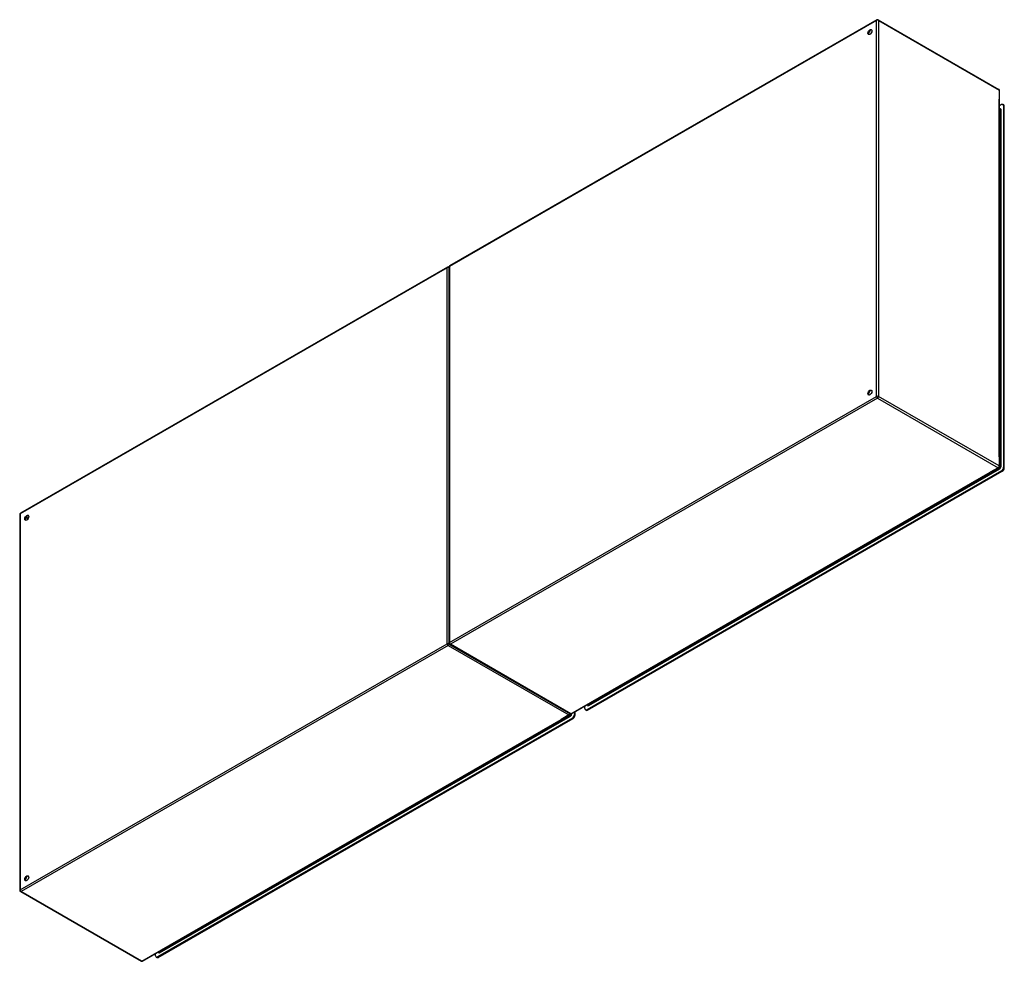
# Model space of a CAD drawing. Header units: inches. Extents: x 361.1 to 429.3, y 136.5 to 201.6.
import ezdxf

# ---------------------------------------------------------------- set-up
doc = ezdxf.new("R2010")
doc.units = ezdxf.units.IN
doc.header["$MEASUREMENT"] = 0
doc.layers.add('Visible Edges(ANSI)', color=7, linetype='Continuous', lineweight=25)
doc.layers.add('Visible Tangent Edges(ANSI)', color=7, linetype='Continuous', lineweight=25)

msp = doc.modelspace()

# ---------------------------------------------------------------- linework, layer by layer
at = {"layer": 'Visible Edges(ANSI)'}
for p, q in [((420.45, 201.619), (390.891, 184.597)), ((420.549, 201.619), (428.894, 196.813)), ((428.943, 170.728), (428.943, 196.727)), ((429.083, 195.756), (428.943, 195.675)), ((429.229, 195.738), (429.181, 195.765)), ((429.222, 195.675), (429.222, 170.672)), ((429.27, 170.645), (429.27, 195.647)), ((428.943, 195.482), (428.977, 195.462)), ((390.751, 184.517), (361.193, 167.495)), ((390.842, 184.511), (390.842, 158.512)), ((399.335, 153.62), (428.894, 170.642)), ((429.083, 170.431), (400.387, 153.906)), ((400.435, 153.878), (429.131, 170.403)), ((361.143, 167.409), (361.143, 141.41)), ((390.891, 158.426), (399.237, 153.62)), ((400.248, 153.987), (400.248, 154.146)), ((400.417, 154.243), (400.449, 154.225)), ((369.637, 136.518), (399.195, 153.54)), ((399.385, 153.329), (370.688, 136.804)), ((370.736, 136.776), (399.433, 153.301)), ((399.524, 153.729), (399.524, 153.57)), ((399.572, 153.542), (399.572, 153.756)), ((400.337, 153.869), (400.289, 153.896)), ((361.193, 141.324), (369.538, 136.518)), ((370.549, 136.885), (370.549, 137.043)), ((370.718, 137.141), (370.75, 137.122)), ((370.638, 136.766), (370.59, 136.794))]:
    msp.add_line(p, q, dxfattribs=at)
for centre, start, end in [((420.499, 201.533), 60.06401, 119.93599), ((428.844, 196.727), 0, 60.06401), ((390.801, 184.431), 65.25253, 119.93599), ((390.941, 184.511), 119.93599, 180), ((428.844, 170.728), 299.93599, 0), ((361.242, 167.409), 119.93599, 180), ((390.941, 158.512), 180, 240.06401), ((399.146, 153.625), 299.93599, 354.61946), ((399.286, 153.706), 240.06401, 299.93599), ((361.242, 141.41), 180, 240.06401), ((369.587, 136.604), 240.06401, 299.93599)]:
    msp.add_arc(centre, 0.099, start, end, dxfattribs=at)
for centre, major_axis in [((419.969, 200.776), (-0.097, -0.169)), ((419.969, 175.841), (-0.097, -0.169)), ((361.633, 167.182), (0.097, 0.169)), ((361.633, 142.247), (0.097, 0.169))]:
    msp.add_ellipse(centre, major_axis=major_axis, ratio=0.578093, dxfattribs=at)
for centre, major_axis, start_param, end_param in [((420.017, 200.748), (0.097, 0.169), 0.24866, 2.892933), ((429.083, 195.595), (0.098, 0.171), 5.495853, 7.06665), ((429.131, 195.567), (0.098, 0.171), 5.495853, 6.283185), ((420.017, 175.813), (0.097, 0.169), 0.24866, 2.892933), ((429.083, 170.592), (-0.098, -0.171), 0.783464, 2.354261), ((429.131, 170.564), (0.098, 0.171), 3.925057, 5.495853), ((361.681, 167.155), (0.097, 0.169), 0.24866, 2.892933), ((400.387, 154.067), (-0.098, -0.171), 5.495853, 7.06665), ((399.385, 153.49), (-0.098, -0.171), 0.783464, 2.354261), ((399.433, 153.462), (0.098, 0.171), 3.925057, 5.495853), ((400.435, 154.039), (-0.098, -0.171), 0, 0.783464), ((361.681, 142.219), (0.097, 0.169), 0.24866, 2.892933), ((370.688, 136.965), (-0.098, -0.171), 5.495853, 7.06665), ((370.736, 136.937), (-0.098, -0.171), 0, 0.783464)]:
    msp.add_ellipse(centre, major_axis=major_axis, ratio=0.578093, start_param=start_param, end_param=end_param, dxfattribs=at)
at = {"layer": 'Visible Tangent Edges(ANSI)'}
for p, q in [((420.429, 201.573), (390.871, 184.552)), ((420.429, 175.574), (420.429, 201.573)), ((420.569, 201.573), (428.914, 196.768)), ((420.569, 201.573), (420.569, 175.574)), ((428.914, 196.768), (428.914, 196.134)), ((428.914, 171.402), (428.914, 196.134)), ((429.222, 195.675), (429.27, 195.647)), ((428.943, 195.448), (428.998, 195.417)), ((428.998, 195.417), (428.998, 170.722)), ((429.042, 170.722), (429.042, 195.417)), ((390.731, 184.471), (361.172, 167.449)), ((390.731, 158.471), (390.731, 184.471)), ((390.871, 184.552), (390.871, 158.552)), ((390.871, 158.552), (420.429, 175.574)), ((420.499, 175.452), (390.941, 158.431)), ((420.499, 175.452), (428.844, 170.647)), ((428.914, 170.768), (420.569, 175.574)), ((428.914, 171.402), (428.914, 170.768)), ((399.286, 153.625), (428.302, 170.334)), ((400.52, 154.192), (428.95, 170.563)), ((400.57, 154.271), (428.857, 170.56)), ((428.844, 170.647), (428.302, 170.334)), ((428.928, 170.601), (428.857, 170.56)), ((428.876, 170.631), (428.928, 170.601)), ((428.998, 170.722), (428.943, 170.754)), ((429.083, 170.431), (429.131, 170.403)), ((429.27, 170.645), (429.222, 170.672)), ((361.172, 167.449), (361.172, 141.45)), ((361.72, 167.109), (361.573, 167.193)), ((361.741, 167.147), (361.596, 167.231)), ((361.172, 141.45), (390.731, 158.471)), ((390.801, 158.35), (361.242, 141.329)), ((390.801, 158.35), (399.146, 153.544)), ((399.286, 153.625), (390.941, 158.431)), ((400.498, 154.23), (400.446, 154.26)), ((400.57, 154.271), (400.498, 154.23)), ((370.822, 137.089), (399.251, 153.461)), ((370.871, 137.168), (399.158, 153.458)), ((399.146, 153.544), (398.604, 153.232)), ((399.229, 153.499), (399.158, 153.458)), ((399.177, 153.529), (399.229, 153.499)), ((399.343, 153.62), (399.343, 153.625)), ((399.385, 153.329), (399.433, 153.301)), ((399.572, 153.542), (399.524, 153.57)), ((400.435, 153.878), (400.387, 153.906)), ((369.587, 136.523), (398.604, 153.232)), ((369.587, 136.523), (361.242, 141.329)), ((370.8, 137.127), (370.747, 137.157)), ((370.871, 137.168), (370.8, 137.127)), ((370.736, 136.776), (370.688, 136.804))]:
    msp.add_line(p, q, dxfattribs=at)
for centre, major_axis, ratio, start_param, end_param in [((420.499, 201.533), (-0.0494, 0.0858), 0.578093, 0, 0.787332), ((420.499, 201.533), (-0.099, 0), 0.575862, 3.926991, 5.497787), ((420.499, 201.533), (0.0494, 0.0858), 0.578093, 5.495853, 6.283185), ((428.844, 196.727), (0.0494, 0.0858), 0.578093, 5.495853, 6.283185), ((428.844, 196.727), (0.099, 0), 0.575862, 0, 0.785398), ((428.95, 195.364), (0.065, 0.113), 0.578093, 5.495853, 6.988298), ((428.928, 195.377), (0.0494, 0.0858), 0.578093, 5.495853, 6.283185), ((429.02, 195.43), (-0.031, 0), 0.575862, 0.785398, 2.356194), ((390.801, 184.431), (-0.0494, 0.0858), 0.578093, 0, 0.787332), ((390.801, 184.431), (-0.099, 0), 0.575862, 4.28531, 5.497787), ((390.941, 184.511), (-0.099, 0), 0.575862, 5.497787, 6.283185), ((390.941, 184.511), (-0.0494, 0.0858), 0.578093, 0, 0.787332), ((420.499, 175.533), (0.099, 0), 0.575862, 0.785398, 2.356194), ((420.499, 175.533), (-0.0494, 0.0858), 0.578093, 0.787332, 2.358128), ((420.499, 175.533), (0.0494, 0.0858), 0.578093, 3.925057, 5.495853), ((428.844, 170.728), (-0.0494, -0.0858), 0.578093, 0.783464, 2.354261), ((428.844, 170.728), (0.0494, -0.0858), 0.578093, 5.499721, 6.283185), ((428.844, 170.728), (0.099, 0), 0.575862, 0, 0.785398), ((428.928, 170.682), (-0.0494, -0.0858), 0.578093, 0.783464, 2.354261), ((428.928, 170.576), (-0.0155, 0.0269), 0.578093, 3.928925, 5.499721), ((428.95, 170.669), (0.065, 0.113), 0.578093, 3.925057, 5.495853), ((429.02, 170.735), (-0.031, 0), 0.575862, 0.785398, 2.356194), ((361.242, 167.409), (-0.099, 0), 0.575862, 5.497787, 6.283185), ((361.242, 167.409), (-0.0494, 0.0858), 0.578093, 0, 0.787332), ((390.801, 158.431), (0.099, 0), 0.575862, 1.091249, 2.356194), ((390.801, 158.431), (-0.0494, 0.0858), 0.578093, 0.787332, 2.358128), ((390.801, 158.431), (0.0494, 0.0858), 0.578093, 3.925057, 5.189623), ((390.941, 158.512), (-0.099, 0), 0.575862, 5.497787, 6.283185), ((390.941, 158.512), (0.0494, -0.0858), 0.578093, 3.928925, 5.499721), ((390.941, 158.512), (-0.0494, -0.0858), 0.578093, 0, 0.783464), ((400.52, 154.298), (-0.065, -0.113), 0.578093, 5.578073, 7.06665), ((400.498, 154.31), (-0.0494, -0.0858), 0.578093, 0, 0.783464), ((400.498, 154.204), (-0.0155, 0.0269), 0.578093, 3.928925, 5.499721), ((399.146, 153.625), (-0.0494, -0.0858), 0.578093, 0.783464, 1.99487), ((399.146, 153.625), (0.0494, -0.0858), 0.578093, 5.499721, 6.283185), ((399.229, 153.58), (-0.0494, -0.0858), 0.578093, 0.783464, 2.207295), ((399.229, 153.474), (-0.0155, 0.0269), 0.578093, 3.928925, 5.499721), ((399.286, 153.706), (-0.0494, -0.0858), 0.578093, 0, 0.783464), ((399.251, 153.567), (0.065, 0.113), 0.578093, 3.925057, 5.495853), ((399.286, 153.706), (0.0494, -0.0858), 0.578093, 5.499721, 6.283185), ((399.321, 153.633), (-0.031, 0), 0.575862, 1.685815, 2.356194), ((361.242, 141.41), (-0.099, 0), 0.575862, 5.497787, 6.283185), ((361.242, 141.41), (0.0494, -0.0858), 0.578093, 3.928925, 5.499721), ((361.242, 141.41), (-0.0494, -0.0858), 0.578093, 0, 0.783464), ((370.822, 137.196), (-0.065, -0.113), 0.578093, 5.578073, 7.06665), ((370.8, 137.208), (-0.0494, -0.0858), 0.578093, 0, 0.783464), ((370.8, 137.102), (-0.0155, 0.0269), 0.578093, 3.928925, 5.499721), ((369.587, 136.604), (-0.0494, -0.0858), 0.578093, 0, 0.783464), ((369.587, 136.604), (0.0494, -0.0858), 0.578093, 5.499721, 6.283185)]:
    msp.add_ellipse(centre, major_axis=major_axis, ratio=ratio, start_param=start_param, end_param=end_param, dxfattribs=at)

doc.saveas('drawing.dxf')
